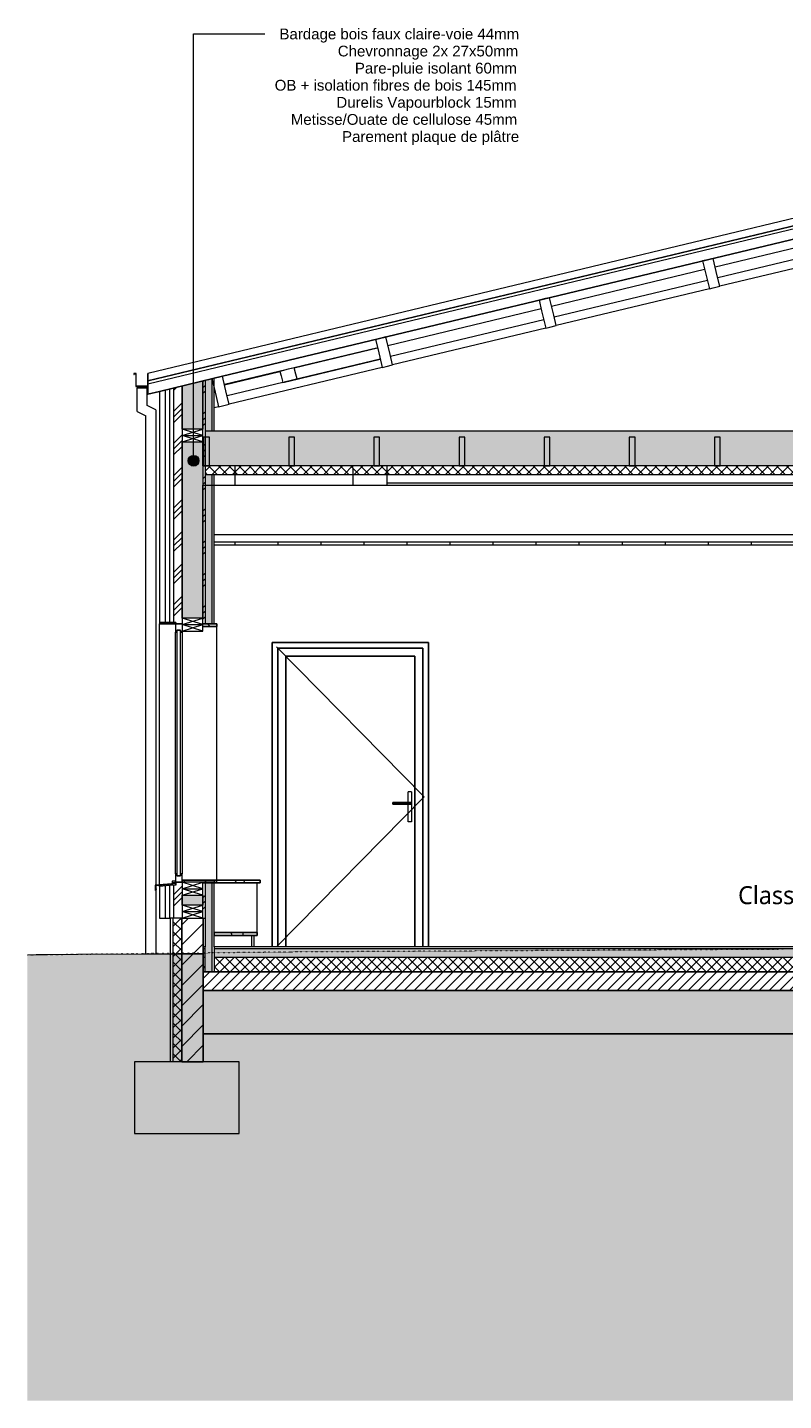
# Model space of a CAD drawing. Header units: millimetres. Extents: x -21851 to 219842, y -3161 to 6433.
# Tile 65 of 81: x 171458 to 176728, y -3161 to 6405. Entities that reach past the tile are written whole.
import ezdxf

# ---------------------------------------------------------------- set-up
doc = ezdxf.new("R2010")
doc.units = ezdxf.units.MM
doc.linetypes.add('A-pointilles', pattern=[0.53, 0, -0.53])
for name, color, linetype, lineweight in [('A-AREA-IDEN', 2, 'Continuous', 9), ('A-CLNG', 13, 'Continuous', 13), ('A-CLNG-FNSH', 13, 'Continuous', 13), ('A-CLNG-PATT', 13, 'Continuous', 13), ('A-DETL-GENF', 92, 'Continuous', 13), ('A-DOOR', 31, 'Continuous', 25), ('A-DOOR-FRAM', 31, 'Continuous', 25), ('A-FLOR-FNSH', 192, 'Continuous', 13), ('A-FLOR-MCUT', 51, 'Continuous', 13), ('A-FLOR-PATT', 8, 'Continuous', 13), ('A-GENM', 13, 'Continuous', 13), ('A-GLAZ', 151, 'Continuous', 13), ('A-ROOF', 132, 'Continuous', 13), ('A-ROOF-FNSH', 132, 'Continuous', 13), ('A-ROOF-MCUT', 132, 'Continuous', 13), ('A-WALL', 113, 'Continuous', 13), ('A-WALL-FNSH', 113, 'Continuous', 13), ('A-WALL-PATT', 111, 'Continuous', 13), ('C-TOPO-FNSH', 192, 'A-pointilles', 13), ('C-TOPO-MCUT', 51, 'Continuous', 25), ('C-TOPO-PATT', 8, 'Continuous', 100), ('G-ANNO-TEXT', 231, 'Continuous', 9), ('I-WALL', 2, 'Continuous', 13), ('S-BEAM', 12, 'Continuous', 13), ('S-FNDN', 32, 'Continuous', 13)]:
    doc.layers.add(name, color=color, linetype=linetype, lineweight=lineweight)
doc.styles.add('Arial', font='arial.ttf', dxfattribs={"height": 75})
doc.styles.add('Trebuchet MS_1', font='trebuc.ttf', dxfattribs={"height": 125})
pattern_1 = [(45, (189704.48, 3183.11), (-112.2532, 112.2532), []), (45, (189744.16, 3183.11), (0, 224.5064), []), (45, (189664.79, 3183.11), (0, 224.5064), [])]
pattern_2 = [(315, (172377.95, 2034.6), (177.7999, -88.8996), [15.715, -110.008]), (315, (172455.74, 2001.266), (177.7999, -88.8996), [15.715, -110.008]), (315, (172377.95, 1990.15), (177.7999, -88.8996), [15.715, -110.008]), (315, (172455.74, 1956.815), (177.7999, -88.8996), [15.715, -110.008]), (341.565, (172389.064, 2023.49), (355.59962, -88.89985), [35.141, -245.986]), (341.565, (172422.402, 2012.379), (355.59962, -88.89985), [35.141, -245.986]), (341.565, (172389.064, 1979.04), (355.59962, -88.89985), [35.141, -245.986]), (341.565, (172422.402, 1967.928), (355.59962, -88.89985), [35.141, -245.986]), (45, (172455.74, 2023.49), (-177.7999, -88.8996), [15.715, -110.008]), (45, (172377.95, 1990.15), (-177.7999, -88.8996), [15.715, -110.008]), (45, (172455.74, 1979.04), (-177.7999, -88.8996), [15.715, -110.008]), (45, (172377.95, 1945.7), (-177.7999, -88.8996), [15.715, -110.008]), (18.435, (172422.402, 2012.379), (-355.59962, -88.89985), [35.141, -245.986]), (18.435, (172389.065, 2001.266), (-355.59962, -88.89985), [35.141, -245.986]), (18.435, (172422.402, 1967.928), (-355.59962, -88.89985), [35.141, -245.986]), (18.435, (172389.065, 1956.815), (-355.59962, -88.89985), [35.141, -245.986])]
pattern_3 = [(108.435, (189758.62, 3183.11), (-208.24995, 416.49993), [79.025, -579.519]), (139.399, (189733.63, 3258.083), (-1249.504943, 1041.243068), [38.399, -1881.571]), (136.848, (189912.726, 3283.073), (-3123.769422, 2915.4788923), [91.346, -4475.934]), (109.983, (189846.086, 3345.548), (-624.746965, 1666.001328), [48.75, -2388.754]), (90, (189829.43, 3183.11), (-208.25, 208.25), [41.65, -166.6]), (118.443, (189829.426, 3224.763), (1457.75313, -2707.248388), [113.682, -5570.435]), (84.289, (189775.28, 3324.723), (-208.263648, -1874.248384), [41.858, -2051.029]), (129.806, (189779.446, 3366.373), (833.00754, -1041.24396), [32.53, -1593.955])]

# ---------------------------------------------------------------- blocks, each defined once
blk = doc.blocks.new('Family - IfcBeam - FP-251653-COUPE LL_50')
at = {"layer": 'S-BEAM', "color": 10, "lineweight": 18}
for p, q in [((-7950.5, 3551.5), (-7975.6, 3551.5)), ((-7975.6, 3551.5), (-7975.6, 3476.7)), ((-7935.6, 3551.5), (-7950.5, 3551.5)), ((-7935.6, 3426.2), (-7935.6, 3551.5)), ((-7975.6, 3476.7), (-7975.6, 3351.5)), ((-7975.6, 3351.5), (-7960.6, 3351.5)), ((-7960.6, 3351.5), (-7935.6, 3351.5)), ((-7935.6, 3351.5), (-7935.6, 3426.2))]:
    blk.add_line(p, q, dxfattribs=at)
blk = doc.blocks.new('Family - IfcBeam - PANNE-251724-COUPE LL_50')
at = {"layer": 'S-BEAM', "color": 10, "lineweight": 18}
for p, q in [((-9152.1, 4515.5), (-9197.7, 4504.5)), ((-9197.7, 4504.5), (-9180.2, 4431.6)), ((-9124.8, 4522), (-9152.1, 4515.5)), ((-9095.6, 4400.5), (-9124.8, 4522)), ((-9180.2, 4431.6), (-9151, 4310.1)), ((-9078.1, 4327.6), (-9095.6, 4400.5)), ((-9151, 4310.1), (-9123.7, 4316.6)), ((-9123.7, 4316.6), (-9078.1, 4327.6))]:
    blk.add_line(p, q, dxfattribs=at)
blk = doc.blocks.new('Family - IfcBeam - CVT-251880-COUPE LL_50')
at = {"layer": 'S-BEAM', "color": 10, "lineweight": 18}
for p, q in [((-10255.8, 3231.5), (-6890.8, 3231.5)), ((-6755.8, 3231.5), (-2206.5, 3231.5))]:
    blk.add_line(p, q, dxfattribs=at)
blk = doc.blocks.new('Family - IfcBeam - FP-251982-COUPE LL_50')
at = {"layer": 'S-BEAM', "color": 10, "lineweight": 18}
for p, q in [((-9730.7, 3551.5), (-9755.8, 3551.5)), ((-9755.8, 3551.5), (-9755.8, 3476.7)), ((-9715.8, 3551.5), (-9730.7, 3551.5)), ((-9715.8, 3426.2), (-9715.8, 3551.5)), ((-9755.8, 3476.7), (-9755.8, 3351.5)), ((-9755.8, 3351.5), (-9740.8, 3351.5)), ((-9740.8, 3351.5), (-9715.8, 3351.5)), ((-9715.8, 3351.5), (-9715.8, 3426.2))]:
    blk.add_line(p, q, dxfattribs=at)
blk = doc.blocks.new('Family - IfcBeam - ENTRETOISE-252012-COUPE LL_50')
at = {"layer": 'S-BEAM', "color": 10, "lineweight": 18}
for p, q in [((-10905.6, 4033.7), (-11391.6, 3917)), ((-10946.6, 4023.1), (-11003.8, 4008.3)), ((-10905.6, 4033.7), (-10946.6, 4023.1)), ((-10893.8, 3989.8), (-10905.6, 4033.7)), ((-11391.2, 3915.3), (-11003.8, 4008.3)), ((-10983.1, 3931.1), (-11372.5, 3837.6)), ((-11003.8, 4008.3), (-10995.5, 3977.5)), ((-10995.5, 3977.5), (-10983.1, 3931.1)), ((-10983.1, 3931.1), (-10942.5, 3941.5)), ((-10942.5, 3941.5), (-10884.8, 3956.4)), ((-10884.8, 3956.4), (-10893.8, 3989.8))]:
    blk.add_line(p, q, dxfattribs=at)
blk = doc.blocks.new('Family - IfcBeam - FP-252018-COUPE LL_50')
at = {"layer": 'S-BEAM', "color": 10, "lineweight": 18}
for p, q in [((-8543.9, 3551.5), (-8569, 3551.5)), ((-8569, 3551.5), (-8569, 3476.7)), ((-8529, 3551.5), (-8543.9, 3551.5)), ((-8529, 3426.2), (-8529, 3551.5)), ((-8569, 3476.7), (-8569, 3351.5)), ((-8569, 3351.5), (-8554, 3351.5)), ((-8554, 3351.5), (-8529, 3351.5)), ((-8529, 3351.5), (-8529, 3426.2))]:
    blk.add_line(p, q, dxfattribs=at)
blk = doc.blocks.new('Family - IfcPlate - PLAT-252060-COUPE LL_50')
at = {"layer": 'S-BEAM', "color": 10, "lineweight": 18}
for p, q in [((-6834, 4866.3), (-7937.8, 4601.3)), ((-5694.1, 4592.6), (-6834, 4866.3)), ((-8010.8, 4583.8), (-9078.1, 4327.6)), ((-4517.7, 4310.2), (-5621.1, 4575.1)), ((-9151, 4310.1), (-10218.4, 4053.8)), ((-3341.3, 4027.8), (-4444.7, 4292.7)), ((-10291.3, 4036.3), (-11358.7, 3780.1)), ((-2164.8, 3745.4), (-3268.3, 4010.3)), ((-11431.6, 3762.5), (-11463, 3755)), ((-1996, 3704.8), (-2091.9, 3727.9))]:
    blk.add_line(p, q, dxfattribs=at)
blk = doc.blocks.new('Family - IfcBeam - FP-252082-COUPE LL_50')
at = {"layer": 'S-BEAM', "color": 10, "lineweight": 18}
for p, q in [((-11510.9, 3551.5), (-11536, 3551.5)), ((-11536, 3551.5), (-11536, 3476.7)), ((-11496, 3551.5), (-11510.9, 3551.5)), ((-11496, 3426.2), (-11496, 3551.5)), ((-11536, 3476.7), (-11536, 3351.5)), ((-11536, 3351.5), (-11521.1, 3351.5)), ((-11521.1, 3351.5), (-11496, 3351.5)), ((-11496, 3351.5), (-11496, 3426.2))]:
    blk.add_line(p, q, dxfattribs=at)
blk = doc.blocks.new('Family - IfcBeam - CVT-252086-COUPE LL_50')
at = {"layer": 'S-BEAM', "color": 10, "lineweight": 18}
for p, q in [((-11541, 3351.5), (-11541, 3301)), ((-11400.1, 3351.5), (-11541, 3351.5)), ((-11316, 3351.5), (-11400.1, 3351.5)), ((-11316, 3266.9), (-11316, 3351.5)), ((-11541, 3301), (-11541, 3216.5)), ((-11316, 3216.5), (-11316, 3266.9)), ((-11541, 3216.5), (-11456.9, 3216.5)), ((-11456.9, 3216.5), (-11316, 3216.5))]:
    blk.add_line(p, q, dxfattribs=at)
blk = doc.blocks.new('Family - IfcBeam - CVT-252102-COUPE LL_50')
at = {"layer": 'S-BEAM', "color": 10, "lineweight": 18}
for p, q in [((-10315.1, 3351.6), (-10497.2, 3351.2)), ((-10497.2, 3351.2), (-10497, 3322)), ((-10256.6, 3351.7), (-10315.1, 3351.6)), ((-10255.9, 3250.7), (-10256.6, 3351.7)), ((-10497, 3322), (-10496.3, 3216.2)), ((-11463, 3216.2), (-10496.3, 3216.2)), ((-10496.3, 3216.2), (-10442.3, 3216.3)), ((-10442.3, 3216.3), (-10255.7, 3216.7)), ((-10255.7, 3216.7), (-10255.9, 3250.7))]:
    blk.add_line(p, q, dxfattribs=at)
blk = doc.blocks.new('Family - IfcBeam - ENTRETOISE-252190-COUPE LL_50')
at = {"layer": 'S-BEAM', "color": 10, "lineweight": 18}
for p, q in [((-10905.5, 4033.6), (-10324.2, 4173.1)), ((-10305.2, 4093.9), (-10975.2, 3933.1))]:
    blk.add_line(p, q, dxfattribs=at)
blk = doc.blocks.new('Family - IfcBeam - ENTRETOISE-252230-COUPE LL_50')
at = {"layer": 'S-BEAM', "color": 10, "lineweight": 18}
for p, q in [((-10331.1, 4171.4), (-10905.5, 4033.5)), ((-10972, 3933.9), (-10305.2, 4094))]:
    blk.add_line(p, q, dxfattribs=at)
blk = doc.blocks.new('Family - IfcBeam - ENTRETOISE-252252-COUPE LL_50')
at = {"layer": 'S-BEAM', "color": 10, "lineweight": 18}
blk.add_line((-10305.3, 4094.5), (-10309.2, 4093.5), dxfattribs=at)
blk = doc.blocks.new('Family - IfcBeam - PANNE-252336-COUPE LL_50')
at = {"layer": 'S-BEAM', "color": 10, "lineweight": 18}
for p, q in [((-8011.9, 4789.2), (-8057.4, 4778.3)), ((-7984.5, 4795.8), (-8011.9, 4789.2)), ((-7955.3, 4674.2), (-7984.5, 4795.8)), ((-8057.4, 4778.3), (-8039.9, 4705.3)), ((-8039.9, 4705.3), (-8010.8, 4583.8)), ((-7983.4, 4590.4), (-7937.8, 4601.3)), ((-7937.8, 4601.3), (-7955.3, 4674.2)), ((-8010.8, 4583.8), (-7983.4, 4590.4))]:
    blk.add_line(p, q, dxfattribs=at)
blk = doc.blocks.new('Family - IfcBeam - CVT-252344-COUPE LL_50')
at = {"layer": 'S-BEAM', "color": 10, "lineweight": 18}
for p, q in [((-10496.2, 3216.3), (-6776, 3216.3)), ((-10255.7, 3216.7), (-6890.8, 3216.7)), ((-6822.3, 3216.5), (-6776, 3216.3))]:
    blk.add_line(p, q, dxfattribs=at)
blk = doc.blocks.new('Family - IfcBeam - FP-252416-COUPE LL_50')
at = {"layer": 'S-BEAM', "color": 10, "lineweight": 18}
for p, q in [((-10917.5, 3551.5), (-10942.6, 3551.5)), ((-10942.6, 3551.5), (-10942.6, 3476.7)), ((-10902.6, 3551.5), (-10917.5, 3551.5)), ((-10902.6, 3426.2), (-10902.6, 3551.5)), ((-10942.6, 3476.7), (-10942.6, 3351.5)), ((-10942.6, 3351.5), (-10927.6, 3351.5)), ((-10927.6, 3351.5), (-10902.6, 3351.5)), ((-10902.6, 3351.5), (-10902.6, 3426.2))]:
    blk.add_line(p, q, dxfattribs=at)
blk = doc.blocks.new('Family - IfcBeam - PANNE-252510-COUPE LL_50')
at = {"layer": 'S-BEAM', "color": 10, "lineweight": 18}
for p, q in [((-10292.4, 4241.7), (-10338, 4230.8)), ((-10338, 4230.8), (-10320.5, 4157.8)), ((-10265.1, 4248.3), (-10292.4, 4241.7)), ((-10235.9, 4126.7), (-10265.1, 4248.3)), ((-10320.5, 4157.8), (-10291.3, 4036.3)), ((-10218.4, 4053.8), (-10235.9, 4126.7)), ((-10291.3, 4036.3), (-10264, 4042.9)), ((-10264, 4042.9), (-10218.4, 4053.8))]:
    blk.add_line(p, q, dxfattribs=at)
blk = doc.blocks.new('Family - IfcBeam - ENTRETOISE-252550-COUPE LL_50')
at = {"layer": 'S-BEAM', "color": 10, "lineweight": 18}
for p, q in [((-7970.5, 4737.4), (-6871.5, 5001.3)), ((-6871.5, 4919), (-7951.8, 4659.7)), ((-9110.8, 4463.7), (-8043.4, 4719.9)), ((-8024.8, 4642.2), (-9092.1, 4385.9)), ((-10251.1, 4189.9), (-9183.7, 4446.2)), ((-9165, 4368.4), (-10232.4, 4112.1))]:
    blk.add_line(p, q, dxfattribs=at)
blk = doc.blocks.new('Family - IfcBeam - FP-252566-COUPE LL_50')
at = {"layer": 'S-BEAM', "color": 10, "lineweight": 18}
for p, q in [((-9137.3, 3551.5), (-9162.4, 3551.5)), ((-9162.4, 3551.5), (-9162.4, 3476.7)), ((-9122.4, 3551.5), (-9137.3, 3551.5)), ((-9122.4, 3426.2), (-9122.4, 3551.5)), ((-9162.4, 3476.7), (-9162.4, 3351.5)), ((-9162.4, 3351.5), (-9147.4, 3351.5)), ((-9147.4, 3351.5), (-9122.4, 3351.5)), ((-9122.4, 3351.5), (-9122.4, 3426.2))]:
    blk.add_line(p, q, dxfattribs=at)
blk = doc.blocks.new('Family - IfcBeam - PANNE-252568-COUPE LL_50')
at = {"layer": 'S-BEAM', "color": 10, "lineweight": 18}
for p, q in [((-11432.7, 3968), (-11478.3, 3957)), ((-11478.3, 3957), (-11460.8, 3884.1)), ((-11405.4, 3974.5), (-11432.7, 3968)), ((-11376.2, 3853), (-11405.4, 3974.5)), ((-11460.8, 3884.1), (-11431.6, 3762.5)), ((-11358.7, 3780.1), (-11376.2, 3853)), ((-11431.6, 3762.5), (-11404.3, 3769.1)), ((-11404.3, 3769.1), (-11358.7, 3780.1))]:
    blk.add_line(p, q, dxfattribs=at)
blk = doc.blocks.new('Family - IfcBeam - FP-252604-COUPE LL_50')
at = {"layer": 'S-BEAM', "color": 10, "lineweight": 18}
for p, q in [((-10324.1, 3551.5), (-10349.2, 3551.5)), ((-10349.2, 3551.5), (-10349.2, 3476.7)), ((-10309.2, 3551.5), (-10324.1, 3551.5)), ((-10309.2, 3426.2), (-10309.2, 3551.5)), ((-10349.2, 3476.7), (-10349.2, 3351.5)), ((-10349.2, 3351.5), (-10334.2, 3351.5)), ((-10334.2, 3351.5), (-10309.2, 3351.5)), ((-10309.2, 3351.5), (-10309.2, 3426.2))]:
    blk.add_line(p, q, dxfattribs=at)
blk = doc.blocks.new('Family - IfcBeam - ENTRETOISE-252646-COUPE LL_50')
at = {"layer": 'S-BEAM', "color": 10, "lineweight": 18}
for p, q in [((-10905.4, 4033), (-10324.1, 4172.6)), ((-10942.5, 3941.5), (-10312.7, 4092.7)), ((-10923.4, 3946.5), (-10305.4, 4094.8))]:
    blk.add_line(p, q, dxfattribs=at)
blk = doc.blocks.new('GROUPE SCOLAIRE ST JULIEN - PRO - Ind A_importrevit_ifc-4-COUPE LL_50')
at = {"layer": 'S-BEAM', "color": 10, "lineweight": 18}
for name in ['Family - IfcBeam - ENTRETOISE-252550-COUPE LL_50', 'Family - IfcPlate - PLAT-252060-COUPE LL_50', 'Family - IfcBeam - PANNE-252336-COUPE LL_50', 'Family - IfcBeam - PANNE-251724-COUPE LL_50', 'Family - IfcBeam - PANNE-252510-COUPE LL_50', 'Family - IfcBeam - ENTRETOISE-252190-COUPE LL_50', 'Family - IfcBeam - ENTRETOISE-252230-COUPE LL_50', 'Family - IfcBeam - ENTRETOISE-252646-COUPE LL_50', 'Family - IfcBeam - ENTRETOISE-252012-COUPE LL_50', 'Family - IfcBeam - ENTRETOISE-252252-COUPE LL_50', 'Family - IfcBeam - PANNE-252568-COUPE LL_50', 'Family - IfcBeam - FP-252082-COUPE LL_50', 'Family - IfcBeam - FP-252416-COUPE LL_50', 'Family - IfcBeam - FP-252604-COUPE LL_50', 'Family - IfcBeam - FP-251982-COUPE LL_50', 'Family - IfcBeam - FP-252566-COUPE LL_50', 'Family - IfcBeam - FP-252018-COUPE LL_50', 'Family - IfcBeam - FP-251653-COUPE LL_50', 'Family - IfcBeam - CVT-252086-COUPE LL_50', 'Family - IfcBeam - CVT-252102-COUPE LL_50', 'Family - IfcBeam - CVT-252344-COUPE LL_50', 'Family - IfcBeam - CVT-251880-COUPE LL_50']:
    blk.add_blockref(name, (0, 0), dxfattribs=at)
blk = doc.blocks.new('PINT_ plein-vitré - P90 plein-7515870-COUPE LL_50')
at = {"layer": 'A-DOOR', "color": 20}
for p, q in [((-11058, 2120), (-11058, 0)), ((-9968, 2120), (-11058, 2120)), ((-9968, 0), (-9968, 2120)), ((-11018, 0), (-11018, 2080)), ((-11018, 2080), (-10008, 2080)), ((-10008, 0), (-10008, 2080)), ((-10094.8, 1006), (-10217.8, 1006)), ((-10217.8, 1003), (-10217.8, 997)), ((-10217.8, 994), (-10094.8, 994)), ((-10100.8, 1006), (-10100.9, 1006)), ((-10100.9, 994), (-10100.8, 994)), ((-10091.8, 1003), (-10091.8, 997))]:
    blk.add_line(p, q, dxfattribs=at)
at = {"layer": 'A-DOOR', "color": 30, "lineweight": 13}
for p, q in [((-9998, 1045), (-11028, 2090)), ((-10109.9, 1080), (-10109.9, 1080)), ((-10085.9, 1080), (-10109.9, 1080)), ((-10109.9, 1005.9), (-10109.9, 1080)), ((-10085.9, 1080), (-10085.9, 870)), ((-9998, 1045), (-11028, 0)), ((-10109.9, 870), (-10109.9, 994.1)), ((-10109.9, 870), (-10109.9, 870)), ((-10085.9, 870), (-10109.9, 870))]:
    blk.add_line(p, q, dxfattribs=at)
at = {"layer": 'A-DOOR', "color": 20}
for centre, start_param, end_param in [((-10217.8, 1003), 4.712389, 6.283185), ((-10217.8, 997), 3.141593, 4.712389)]:
    blk.add_ellipse(centre, major_axis=(0, 3), ratio=0.00192, start_param=start_param, end_param=end_param, dxfattribs=at)
for points, knots in [([(-10094.8, 1006), (-10094.6, 1006), (-10094.2, 1005.9), (-10093.7, 1005.8), (-10093.4, 1005.6), (-10093.2, 1005.5), (-10092.9, 1005.3), (-10092.7, 1005.2), (-10092.6, 1005), (-10092.4, 1004.8), (-10092.2, 1004.5), (-10092, 1004.2), (-10091.9, 1003.7), (-10091.8, 1003.3), (-10091.8, 1003)], [0, 0, 0, 0, 0.166667, 0.25, 0.333333, 0.375, 0.416667, 0.5, 0.541667, 0.583333, 0.666667, 0.75, 0.833333, 1, 1, 1, 1]), ([(-10091.8, 997), (-10091.8, 996.7), (-10091.9, 996.3), (-10092, 995.8), (-10092.2, 995.5), (-10092.4, 995.2), (-10092.6, 995), (-10092.7, 994.8), (-10093, 994.6), (-10093.3, 994.4), (-10093.5, 994.3), (-10093.7, 994.2), (-10094.2, 994.1), (-10094.6, 994), (-10094.8, 994)], [0, 0, 0, 0, 0.166667, 0.25, 0.333333, 0.416667, 0.458333, 0.5, 0.583333, 0.666667, 0.708333, 0.75, 0.833333, 1, 1, 1, 1])]:
    blk.add_open_spline(points, degree=3, knots=knots, dxfattribs=at)
at = {"layer": 'A-DOOR-FRAM', "color": 20}
for p, q in [((-10963, 2025), (-10963, 0)), ((-10963, 2025), (-10063, 2025)), ((-10063, 2025), (-10063, 0))]:
    blk.add_line(p, q, dxfattribs=at)
blk = doc.blocks.new('Menuiserie Alu - 1V _ 1fixe - 300x180cm - Bavettes Alu-8180667-COUPE LL_50')
at = {"layer": 'A-GLAZ', "color": 30}
for p, q in [((-11730, 2260), (-11844, 2260)), ((-11844, 2260), (-11844, 2250)), ((-11844, 2250), (-11730, 2250)), ((-11686, 2250), (-11731, 2250)), ((-11731, 2250), (-11731, 2191)), ((-11730, 2250), (-11730, 2260)), ((-11698, 2205), (-11722, 2205)), ((-11722, 2205), (-11722, 495)), ((-11722, 2191), (-11722, 2205)), ((-11722, 2205), (-11698, 2205)), ((-11698, 495), (-11698, 2205)), ((-11698, 2205), (-11698, 2191)), ((-11686, 2191), (-11686, 2200)), ((-11731, 2191), (-11722, 2191)), ((-11731, 509), (-11731, 2191)), ((-11698, 2191), (-11686, 2191)), ((-11686, 2191), (-11686, 509)), ((-11722, 509), (-11731, 509)), ((-11731, 509), (-11731, 450)), ((-11722, 495), (-11722, 509)), ((-11722, 495), (-11698, 495)), ((-11698, 495), (-11722, 495)), ((-11686, 509), (-11698, 509)), ((-11698, 509), (-11698, 495)), ((-11686, 450), (-11686, 509)), ((-11755.4, 456), (-11755.4, 439.9)), ((-11755.4, 439.9), (-11750.4, 439.9)), ((-11731, 459.5), (-11753.1, 458.4)), ((-11752.9, 442.4), (-11752.9, 450)), ((-11752.9, 450), (-11731, 450)), ((-11750.4, 442.4), (-11752.9, 442.4)), ((-11750.4, 439.9), (-11750.4, 442.4)), ((-11731, 450), (-11731, 459.5)), ((-11731, 450), (-11686, 450)), ((-11443, 465), (-11686, 465)), ((-11686, 465), (-11686, 450)), ((-11541, 450), (-11443, 450)), ((-11443, 450), (-11443, 465))]:
    blk.add_line(p, q, dxfattribs=at)
blk.add_arc((-11753, 456), 2.4, 93, 180, dxfattribs=at)
blk = doc.blocks.new('Descente EP avec décalage haut _hôte mur_ - Descente Rectangle 70x110mm-8024657-COUPE LL_50')
at = {"layer": 'A-GENM', "color": 30}
for p, q in [((-12000, 3895), (-11930, 3895)), ((-12000, 3729.1), (-12000, 3895)), ((-11930, 3772), (-11930, 3895)), ((-11870, 3741.4), (-11930, 3772)), ((-11870, 3741.4), (-11870, 430)), ((-12000, 3729.1), (-11940, 3698.5)), ((-11940, -47.9), (-11940, 3698.5)), ((-11870, 428), (-11870, 398.2)), ((-11870, 395.3), (-11870, -47.1))]:
    blk.add_line(p, q, dxfattribs=at)
blk = doc.blocks.new('Bavette Aluminium - Bavelle Aluminium-7958654-COUPE LL_50')
at = {"layer": 'A-GLAZ', "color": 30}
for p, q in [((-11733, 441.9), (-11873, 429.7)), ((-11873, 429.7), (-11873, 392.3)), ((-11873, 392.3), (-11863.8, 401.5)), ((-11871, 427.9), (-11731, 440.1)), ((-11871, 397.2), (-11871, 427.9)), ((-11865.3, 402.9), (-11871, 397.2)), ((-11863.8, 401.5), (-11865.3, 402.9)), ((-11731, 450), (-11733, 450)), ((-11733, 450), (-11733, 441.9)), ((-11731, 440.1), (-11731, 450))]:
    blk.add_line(p, q, dxfattribs=at)
blk = doc.blocks.new('STR_RECTANGLE - Croix 45x145-8086014-COUPE LL_50')
at = {"layer": 'A-DETL-GENF'}
for p, q in [((-11686, 245), (-11686, 200)), ((-11686, 245), (-11686, 200)), ((-11541, 200), (-11686, 245)), ((-11686, 200), (-11541, 245)), ((-11686, 200), (-11541, 200)), ((-11686, 200), (-11541, 200)), ((-11541, 200), (-11541, 245)), ((-11541, 200), (-11541, 245))]:
    blk.add_line(p, q, dxfattribs=at)
blk = doc.blocks.new('STR_RECTANGLE - Croix 45x145-V50-COUPE LL_50')
at = {"layer": 'A-DETL-GENF'}
for p, q in [((-11541, 290), (-11686, 290)), ((-11686, 290), (-11686, 245)), ((-11686, 290), (-11686, 245)), ((-11541, 290), (-11686, 290)), ((-11541, 245), (-11686, 290)), ((-11686, 245), (-11541, 290)), ((-11541, 245), (-11541, 290)), ((-11541, 245), (-11541, 290)), ((-11686, 245), (-11541, 245)), ((-11686, 245), (-11541, 245))]:
    blk.add_line(p, q, dxfattribs=at)

msp = doc.modelspace()

# ---------------------------------------------------------------- hatches: boundary and pattern name
at = {"layer": 'A-CLNG-PATT'}
h = msp.add_hatch(dxfattribs=at)
h.set_pattern_fill('FP_120', color=30, angle=-135, style=0, pattern_type=2)
h.set_pattern_definition([(225, (194894.75, 3591.475), (-88.89959, -177.79988), [15.715, -110.008]), (225, (194861.414, 3513.69), (-88.89959, -177.79988), [15.715, -110.008]), (225, (194850.3, 3591.475), (-88.89959, -177.79988), [15.715, -110.008]), (225, (194816.965, 3513.69), (-88.89959, -177.79988), [15.715, -110.008]), (251.565, (194883.64, 3580.362), (-88.89985, -355.599625), [35.141, -245.986]), (251.565, (194872.527, 3547.024), (-88.89985, -355.599625), [35.141, -245.986]), (251.565, (194839.19, 3580.362), (-88.89985, -355.599625), [35.141, -245.986]), (251.565, (194828.077, 3547.024), (-88.89985, -355.599625), [35.141, -245.986]), (315, (194883.64, 3513.69), (-88.89959, 177.79988), [15.715, -110.008]), (315, (194850.3, 3591.475), (-88.89959, 177.79988), [15.715, -110.008]), (315, (194839.19, 3513.69), (-88.89959, 177.79988), [15.715, -110.008]), (315, (194805.85, 3591.475), (-88.89959, 177.79988), [15.715, -110.008]), (288.435, (194872.527, 3547.024), (-88.89985, 355.599625), [35.141, -245.986]), (288.435, (194861.415, 3580.362), (-88.89985, 355.599625), [35.141, -245.986]), (288.435, (194828.077, 3547.024), (-88.89985, 355.599625), [35.141, -245.986]), (288.435, (194816.965, 3580.362), (-88.89985, 355.599625), [35.141, -245.986])])
h.paths.add_polyline_path([(182224.4, 3351.5), (182224.4, 3591.5), (172696, 3591.5), (172696, 3351.5), (182179.4, 3351.5)])
h.paths.add_polyline_path([(217093.6, 3351.5), (217093.6, 3591.5), (209068.6, 3591.5), (209068.6, 3351.5), (216818.4, 3351.5)])
h = msp.add_hatch(dxfattribs=at)
h.set_pattern_fill('FP_72', color=30, angle=-135, style=0, pattern_type=2)
h.set_pattern_definition([(225, (194894.75, 3591.475), (35.35534, -35.35534), []), (315, (194894.75, 3591.475), (35.35534, 35.35534), [])])
h.paths.add_polyline_path([(217045.6, 3291.5), (217093.6, 3291.5), (217093.6, 3351.5), (212896.7, 3351.5), (212896.7, 3291.5), (217030.6, 3291.5)])
h.paths.add_polyline_path([(172696, 3291.5), (182179.4, 3291.5), (182179.4, 3351.5), (172696, 3351.5)])
h.paths.add_polyline_path([(212834.7, 3291.5), (212834.7, 3351.5), (209068.6, 3351.5), (209068.6, 3291.5), (212816.7, 3291.5)])
h = msp.add_hatch(dxfattribs=at)
h.set_pattern_fill('FP_116', color=30, style=0, pattern_type=2)
h.set_pattern_definition([(90, (189704.48, 3183.1), (-300, 2e-14), [])])
h.paths.add_polyline_path([(182041.8, 2800), (182161.4, 2800), (182161.4, 2820), (172759, 2820), (172759, 2800), (180529.8, 2800)])
at = {"layer": 'A-FLOR-PATT'}
h = msp.add_hatch(dxfattribs=at)
h.set_pattern_fill('FP_114', color=30, style=0, pattern_type=2)
h.set_pattern_definition(pattern_3)
h.paths.add_polyline_path([(172779, 2231), (172779, 2250), (172681, 2250), (172681, 2231)])
h = msp.add_hatch(dxfattribs=at)
h.set_pattern_fill('FP_114', color=30, style=0, pattern_type=2)
h.set_pattern_definition(pattern_3)
h.paths.add_polyline_path([(172969.7, 445), (173079, 445), (173079, 465), (172536, 465), (172536, 450), (172681, 450), (172681, 445), (172780.7, 445)])
h = msp.add_hatch(dxfattribs=at)
h.set_pattern_fill('FP_114', color=30, style=0, pattern_type=2)
h.set_pattern_definition(pattern_3)
h.paths.add_polyline_path([(173059, 80), (173059, 100), (172759, 100), (172759, 80), (172969.7, 80)])
h = msp.add_hatch(dxfattribs=at)
h.set_pattern_fill('FP_110', color=30, style=0, pattern_type=2)
h.set_pattern_definition([(0, (189704.476, 3183.113), (203.2, 50.8), [16.764, -135.636, 16.764, -135.636, -812.8]), (0, (189704.476, 3183.113), (203.2, 50.8), [-304.8, 16.764, -288.036, 16.764, -135.636, -355.6]), (0, (189704.476, 3183.113), (203.2, 50.8), [-762, 16.764, -84.836, 16.764, -237.236]), (120, (189780.676, 3208.513), (-145.59409, 150.57636), [16.764, -135.636, 16.764, -135.636, -812.8]), (120, (189780.676, 3208.513), (-145.59409, 150.57636), [-304.8, 16.764, -288.036, 16.764, -135.636, -355.6]), (120, (189780.676, 3208.513), (-145.59409, 150.57636), [-762, 16.764, -84.836, 16.764, -237.236]), (240, (189806.076, 3310.113), (-57.60591, -201.37636), [16.764, -135.636, 16.764, -135.636, -812.8]), (240, (189806.076, 3310.113), (-57.60591, -201.37636), [-304.8, 16.764, -288.036, 16.764, -135.636, -355.6]), (240, (189806.076, 3310.113), (-57.60591, -201.37636), [-762, 16.764, -84.836, 16.764, -237.236])])
h.paths.add_polyline_path([(187995.4, -75), (204729.5, -75), (204729.5, -15), (182259.4, -15), (182259.4, -75), (187900.9, -75)])
h.paths.add_polyline_path([(172683.5, -75), (172696, -75), (172696, -15), (172683.5, -15), (172683.5, -50)])
h.paths.add_polyline_path([(217030.6, -75), (217030.6, -15), (215091.1, -15), (215091.1, -75), (217007.4, -75)])
h.paths.add_polyline_path([(172759, -75), (182161.4, -75), (182161.4, -15), (172759, -15)])
h.paths.add_polyline_path([(214928.3, -75), (215020.1, -75), (215020.1, -15), (212914.7, -15), (212914.7, -75), (214550.3, -75)])
h = msp.add_hatch(dxfattribs=at)
h.set_pattern_fill('FP_52', color=30, angle=-135, style=0, pattern_type=2)
h.set_pattern_definition([(225, (194894.753, -6e-11), (35.35534, -35.35534), []), (315, (194894.753, -6e-11), (35.35534, 35.35534), [])])
h.paths.add_polyline_path([(204722.2, -175), (204729.5, -175), (204729.5, -75), (182259.4, -75), (182259.4, -175), (204344.2, -175)])
h.paths.add_polyline_path([(172683.5, -175), (172696, -175), (172696, -75), (172683.5, -75), (172683.5, -132.1)])
h.paths.add_polyline_path([(213038.3, -175), (215020.1, -175), (215020.1, -75), (212914.7, -75), (212914.7, -175)])
h.paths.add_polyline_path([(217093.6, -175), (217093.6, -75), (215091.1, -75), (215091.1, -175), (217007.4, -175)])
h.paths.add_polyline_path([(181474.8, -175), (182161.4, -175), (182161.4, -75), (172759, -75), (172759, -175), (181285.8, -175)])
h = msp.add_hatch(dxfattribs=at)
h.set_pattern_fill('FP_53', color=30, angle=-135, style=0, pattern_type=2)
h.set_pattern_definition([(225, (194894.753, -6e-11), (35.35534, -35.35534), [])])
h.paths.add_polyline_path([(190736, -305), (204802, -305), (204802, -175), (172683.5, -175), (172683.5, -305), (190358, -305)])
h.paths.add_polyline_path([(217106.1, -305), (217106.1, -175), (212816.7, -175), (212816.7, -305), (216818.4, -305)])
h = msp.add_hatch(dxfattribs=at)
h.set_pattern_fill('FP_109', color=30, angle=48.0128, style=0, pattern_type=2)
h.set_pattern_definition([(48.0128, (194804.7525, -125), (1000.0001228, 1125.000363), [16.817, -1664.886]), (4.9698, (194816.0025, -112.5), (-1500.0002544, -125.0019374), [28.858, -2856.991]), (312.5108, (194844.752, -110), (-1250.0084237, 1374.9927108), [20.348, -2014.504]), (87.2738, (194893.502, -78.7496), (-124.9955135, -2500.0002372), [26.28, -2601.695]), (112.8338, (194894.7517, -52.5), (625.0042988, -1499.9985455), [25.769, -2551.172]), (177.2738, (194884.752, -28.75), (2500.0002372, -124.9955135), [26.28, -2601.695]), (217.6938, (194858.5025, -27.5), (1625.0092492, 1249.98715025), [34.754, -3440.606]), (252.2558, (194831.002, -48.7506), (-874.977428, -2750.0070075), [32.811, -3248.29]), (301.4298, (194821.0025, -80), (1000.0070216, -1624.9956933), [26.369, -2610.509]), (355.2368, (194834.752, -102.5), (-1375.000835, 124.9897056), [30.104, -1475.095]), (42.3978, (194864.7524, -104.9997), (1499.99125934, 1375.0101043), [38.931, -3854.172]), (318.8138, (194769.752, -77.499), (874.996347, -750.0041633), [13.288, -1315.48]), (351.4688, (194779.752, -86.2504), (-1624.9983925, 250.0125126), [25.28, -2502.689]), (44.9998, (194804.75, -90), (0.00044, 124.9995), [17.678, -159.099]), (23.1988, (194813.502, -105), (-624.998536, -250.00238), [9.52, -942.452]), (111.8018, (194822.252, -101.25), (125.00263, -374.999556), [13.463, -659.683]), (210.9638, (194817.252, -88.75), (-375.00016, -250.000118), [21.866, -707.003]), (341.5648, (194798.502, -100), (-249.99932, 125.000556), [15.811, -379.473]), (196.3898, (194894.752, -101.25), (-1249.9981067, -375.0054432), [22.15, -2192.856]), (250.3458, (194873.502, -107.5), (500.008526, 1374.9965492), [18.583, -1839.676]), (113.1988, (194798.502, -125), (250.002774, -624.999455), [19.039, -932.932]), (163.6108, (194791.0016, -107.5), (1250.0020337, -374.9923533), [22.15, -2192.856]), (159.4438, (194894.752, -23.75), (624.999753, -250.001696), [21.36, -1046.64]), (114.7748, (194874.752, -16.2495), (624.991955, -1375.003089), [17.897, -1771.83]), (246.8018, (194797.252, -7e-05), (-249.996229, -625.002073), [19.039, -932.932]), (197.3538, (194789.753, -17.5), (1625.0015577, 499.993372), [20.954, -2074.428]), (249.4438, (194858.502, -0.0003), (250.001696, 624.999753), [10.68, -1057.32]), (281.3098, (194804.752, 0.0003), (124.999346, -500.000337), [6.374, -631.004]), (345.9638, (194806.002, -6.25), (-374.999704, 124.999666), [25.769, -489.619]), (6.0088, (194831.0026, -12.5), (-1250.0000584, -124.9952635), [23.881, -2364.24]), (123.6898, (194817.252, -77.5), (124.99858, -250.000634), [18.028, -432.666]), (173.1568, (194807.2523, -62.5004), (-2124.9985029, 250.016252), [31.474, -3115.945]), (240.9458, (194776.002, -58.75), (499.993725, 875.00349), [12.87, -1274.084]), (269.9998, (194769.75, -70), (124.99956, -125.00044), [7.5, -117.5]), (300.2568, (194833.502, -16.25), (-500.0052535, 874.9969423), [17.365, -1719.19]), (228.0128, (194842.252, -31.25), (-1000.0001228, -1125.000363), [33.634, -1648.069]), (179.9998, (194819.75, -56.25), (-125.00044, -124.99956), [32.5, -92.5]), (145.3048, (194787.252, -56.2506), (1249.99914, -875.0012817), [19.764, -1956.659]), (74.0548, (194771.002, -45), (124.998327, 500.000298), [18.2, -891.813]), (27.6458, (194776.002, -27.5003), (2375.0040554, 1249.9930693), [29.633, -2933.684]), (355.4258, (194802.252, -13.75), (1624.9994053, -125.0079832), [31.35, -3103.634])])
h.paths.add_polyline_path([(216818.4, -605), (217106.1, -605), (217106.1, -305), (212816.7, -305), (212816.7, -605), (216440.4, -605)])
h.paths.add_polyline_path([(172969.7, -605), (204802, -605), (204802, -305), (172683.5, -305), (172683.5, -605)])
at = {"layer": 'A-WALL-PATT'}
h = msp.add_hatch(dxfattribs=at)
h.set_pattern_fill('FP_57', color=30, angle=-135, style=0, pattern_type=2)
h.set_pattern_definition(pattern_2)
h.paths.add_polyline_path([(172536, 290), (172681, 290), (172681, 360), (172536, 360), (172536, 346.1)])
h.paths.add_polyline_path([(172591.7, 2290), (172681, 2290), (172681, 3517.1), (172536, 3517.1), (172536, 2290)])
h.paths.add_polyline_path([(172681, 3607.1), (172681, 3942), (172536, 3907.1), (172536, 3607.1), (172591.7, 3607.1)])
h = msp.add_hatch(dxfattribs=at)
h.set_pattern_fill('FP_102', color=30, style=0, pattern_type=2)
h.set_pattern_definition(pattern_1)
h.paths.add_polyline_path([(172681, 200), (172696, 200), (172696, 450), (172681, 450), (172681, 245)])
h.paths.add_polyline_path([(172696, 2250), (172696, 3945.6), (172681, 3942), (172681, 2250)])
h = msp.add_hatch(dxfattribs=at)
h.set_pattern_fill('FP_57', color=30, angle=-135, style=0, pattern_type=2)
h.set_pattern_definition(pattern_2)
h.paths.add_polyline_path([(172744, -175), (172744, 450), (172696, 450), (172696, -175)])
h.paths.add_polyline_path([(172696, 2250), (172744, 2250), (172744, 3291.5), (172696, 3291.5), (172696, 2258.9)])
h.paths.add_polyline_path([(172744, 3591.5), (172744, 3957.1), (172696, 3945.6), (172696, 3591.5)])
h = msp.add_hatch(dxfattribs=at)
h.set_pattern_fill('FP_102', color=30, style=0, pattern_type=2)
h.set_pattern_definition(pattern_1)
h.paths.add_polyline_path([(172476, 200), (172536, 200), (172536, 450), (172492, 450), (172492, 430.1), (172476, 428.7), (172476, 346.1)])
h.paths.add_polyline_path([(172536, 2250), (172536, 3907.1), (172476, 3892.7), (172476, 2260), (172491, 2260), (172491, 2251.5), (172492, 2251.5), (172492, 2250), (172497.2, 2250)])
h = msp.add_hatch(dxfattribs=at)
h.set_pattern_fill('FP_61', color=30, angle=-135, style=0, pattern_type=2)
h.set_pattern_definition([(315, (172453.45, -300), (35.3553, 35.3553), []), (45, (172453.45, -300), (-35.3553, 35.3553), [])])
h.paths.add_polyline_path([(172473.5, -800), (172533.5, -800), (172533.5, 200), (172473.5, 200), (172473.5, -610.3)])
h = msp.add_hatch(dxfattribs=at)
h.set_pattern_fill('FP_115', color=30, style=0, pattern_type=2)
h.set_pattern_definition([(45, (189704.48, 3183.11), (-70.7107, 70.7107), [])])
h.paths.add_polyline_path([(172533.5, -800), (172683.5, -800), (172683.5, 200), (172533.5, 200), (172533.5, -610.3)])
at = {"layer": 'C-TOPO-PATT', "lineweight": 13}
h = msp.add_hatch(dxfattribs=at)
h.set_pattern_fill('FP_119', color=256, style=0, pattern_type=2)
h.set_pattern_definition([(45, (192561.98, 6040.61), (213.84253, 356.40374), [1612.9, -806.45]), (135, (192561.98, 6040.61), (213.84253, -356.40374), [1612.9, -806.45])])
h.paths.add_polyline_path([(172106.6, -3160.6), (219842.4, -3160.6), (219842.4, -6.5), (217106.1, -17.6), (217106.1, -605), (212816.7, -605), (212816.7, -20), (204901.5, -20), (204901.5, -605), (172683.5, -605), (172683.5, -50), (172213.7, -50.3), (171595.9, -55), (171457.7, -58.1), (171457.7, -3160.6)])
at = {"layer": 'G-ANNO-TEXT'}
h = msp.add_hatch(color=7, dxfattribs=at)
edge = h.paths.add_edge_path()
edge.add_arc((172615.9, 3386.3), 37.5, 0, 360)

# ---------------------------------------------------------------- linework, layer by layer
at = {"layer": 'A-CLNG', "color": 30}
for p, q in [((182224.4, 3591.5), (172696, 3591.5)), ((182224.4, 3351.5), (172696, 3351.5)), ((172696, 3291.5), (182161.4, 3291.5)), ((182161.4, 2870), (172759, 2870)), ((182161.4, 2820), (172759, 2820))]:
    msp.add_line(p, q, dxfattribs=at)
at = {"layer": 'A-CLNG-FNSH', "color": 30}
msp.add_line((172759, 2800), (182161.4, 2800), dxfattribs=at)
at = {"layer": 'A-FLOR-FNSH', "color": 20, "lineweight": 25}
for p, q in [((172779, 2250), (172681, 2250)), ((172681, 2231), (172779, 2231)), ((172779, 2231), (172779, 2250)), ((173079, 465), (172536, 465)), ((172536, 465), (172536, 450)), ((172681, 445), (173079, 445)), ((173079, 445), (173079, 465)), ((173059, 100), (172759, 100)), ((172759, 100), (172759, 80)), ((173059, 80), (173059, 100)), ((172759, 80), (173059, 80)), ((204792.5, -175), (172683.5, -175)), ((204802, -305), (172683.5, -305))]:
    msp.add_line(p, q, dxfattribs=at)
at = {"layer": 'A-FLOR-FNSH', "color": 30}
for p, q in [((172696, 0), (172683.5, 0)), ((182161.4, 0), (172759, 0))]:
    msp.add_line(p, q, dxfattribs=at)
at = {"layer": 'A-FLOR-MCUT', "color": 30}
for p, q in [((172696, -43.2), (172696, 0)), ((172759, 0), (172759, -42.4)), ((172696, -15), (172683.5, -15)), ((172696, -75), (172683.5, -75)), ((172696, -175), (172696, -43.2)), ((182161.4, -15), (172759, -15)), ((172759, -42.4), (172759, -175)), ((182161.4, -75), (172759, -75))]:
    msp.add_line(p, q, dxfattribs=at)
at = {"layer": 'A-ROOF', "color": 20, "lineweight": 25}
for p, q in [((172298, 3942.6), (177386, 5164.1)), ((172759, 3960.7), (177386, 5071.5)), ((172298, 3942.6), (172298, 3850)), ((172298, 3850), (172378, 3869.2))]:
    msp.add_line(p, q, dxfattribs=at)
at = {"layer": 'A-ROOF', "color": 30}
msp.add_line((172298, 3922), (177386, 5143.5), dxfattribs=at)
at = {"layer": 'A-ROOF-FNSH', "color": 30}
msp.add_line((177386, 5215.5), (172298, 3994), dxfattribs=at)
at = {"layer": 'A-ROOF-MCUT', "color": 30}
for p, q in [((172215, 3994), (172199.5, 3994)), ((172199.5, 3994), (172199.5, 3986.8)), ((172199.5, 3986.8), (172201.5, 3986.8)), ((172201.5, 3986.8), (172201.5, 3992)), ((172201.5, 3992), (172213, 3992)), ((172213, 3992), (172213, 3904)), ((172215, 3906), (172215, 3994)), ((172298, 3994), (172296, 3994)), ((172296, 3994), (172296, 3906)), ((172298, 3942.6), (172298, 3994)), ((172213, 3904), (172298, 3904)), ((172296, 3906), (172215, 3906))]:
    msp.add_line(p, q, dxfattribs=at)
at = {"layer": 'A-WALL', "color": 20, "lineweight": 25}
for p, q in [((172759, 3960.7), (172378, 3869.2)), ((172681, 3942), (172681, 3607.1)), ((172536, 3907.1), (172536, 3607.1)), ((172536, 3517.1), (172536, 2290)), ((172681, 3517.1), (172681, 3351.5)), ((172681, 3216.5), (172681, 2290)), ((172536, 360), (172536, 290)), ((172681, 360), (172681, 290)), ((172536, 200), (172533.5, 200)), ((172533.5, -800), (172533.5, 200)), ((172683.5, 200), (172681, 200)), ((172683.5, -43.3), (172683.5, 200)), ((172683.5, -800), (172683.5, -43.3)), ((172696, -175), (172759, -175)), ((172533.5, -800), (172683.5, -800))]:
    msp.add_line(p, q, dxfattribs=at)
at = {"layer": 'A-WALL', "color": 30}
for p, q in [((172696, 3945.6), (172696, 2250)), ((172744, 3957.1), (172744, 3591.5)), ((172418, 3878.8), (172418, 2260)), ((172447, 3885.8), (172447, 2260)), ((172476, 3892.7), (172476, 2260)), ((172744, 3291.5), (172744, 2250)), ((172378, 432.2), (172378, 2250)), ((172447, 2260), (172491, 2260)), ((172491, 2260), (172491, 2251.5)), ((172491, 2251.5), (172492, 2251.5)), ((172492, 2251.5), (172492, 2250)), ((172492, 2250), (172536, 2250)), ((172378, 420.1), (172378, 430.2)), ((172418, 423.6), (172418, 200)), ((172492, 430.1), (172447, 426.2)), ((172447, 426.2), (172447, 200)), ((172476, 428.7), (172476, 200)), ((172491, 430), (172491, 440.1)), ((172536, 450), (172492, 450)), ((172492, 450), (172492, 430.1)), ((172696, 450), (172696, 200)), ((172744, 450), (172744, -175)), ((172533.5, 200), (172447, 200)), ((172473.5, -800), (172473.5, 200))]:
    msp.add_line(p, q, dxfattribs=at)
at = {"layer": 'A-WALL-FNSH', "color": 30}
for p, q in [((172759, 3591.5), (172759, 3960.7)), ((172378, 3869.2), (172378, 2260)), ((172759, 2250), (172759, 3291.5)), ((172378, 2260), (172447, 2260)), ((172447, 426.2), (172378, 420.1)), ((172378, 420.1), (172378, 200)), ((172759, 450), (172681, 450)), ((172759, 0), (172759, 450)), ((172378, 200), (172447, 200)), ((172453.5, 200), (172453.5, -800)), ((172683.5, 200), (172696, 200)), ((172696, 200), (172696, 0)), ((173019, 80), (173019, 0)), ((173039, 0), (173039, 80))]:
    msp.add_line(p, q, dxfattribs=at)
at = {"layer": 'C-TOPO-FNSH', "color": 40}
for p, q in [((171519.1, -56.7), (171457.7, -57.4)), ((171811.8, -53.3), (171519.1, -56.7)), ((172868, -41.2), (171811.8, -53.3)), ((173286.7, -36.1), (172868, -41.2)), ((176728.4, -17.2), (173286.7, -36.1))]:
    msp.add_line(p, q, dxfattribs=at)
at = {"layer": 'C-TOPO-FNSH', "color": 7, "linetype": 'Continuous'}
for p, q in [((171519.1, -56.7), (171457.7, -58.1)), ((171595.9, -55), (171519.1, -56.7)), ((171811.8, -53.3), (171595.9, -55)), ((172252.8, -50), (171811.8, -53.3)), ((172683.5, -50), (172252.8, -50))]:
    msp.add_line(p, q, dxfattribs=at)
at = {"layer": 'C-TOPO-MCUT'}
msp.add_line((204802, -605), (172683.5, -605), dxfattribs=at)
at = {"layer": 'G-ANNO-TEXT', "color": 50}
for p, q in [((172615.9, 6359.2), (173079.6, 6359.2)), ((172615.9, 3386.3), (172615.9, 6359.2)), ((173079.6, 6359.2), (173112.6, 6359.2))]:
    msp.add_line(p, q, dxfattribs=at)
msp.add_circle((172615.9, 3386.3), 37.5, dxfattribs=at)
at = {"layer": 'I-WALL', "color": 30}
for p, q in [((172779, 465), (172779, 2231)), ((173059, 100), (173059, 445))]:
    msp.add_line(p, q, dxfattribs=at)
at = {"layer": 'S-FNDN', "color": 30}
for p, q in [((172933.5, -800), (172203.5, -800)), ((172203.5, -800), (172203.5, -1300)), ((172933.5, -1300), (172933.5, -800)), ((172203.5, -1300), (172933.5, -1300))]:
    msp.add_line(p, q, dxfattribs=at)

# ---------------------------------------------------------------- block references
at = {"color": 50, "lineweight": 5}
msp.add_blockref('GROUPE SCOLAIRE ST JULIEN - PRO - Ind A_importrevit_ifc-4-COUPE LL_50', (184221.9, 0), dxfattribs=at)
at = {"layer": 'A-DETL-GENF'}
for name, p in [('STR_RECTANGLE - Croix 45x145-V50-COUPE LL_50', (184221.9, 3317.1)), ('STR_RECTANGLE - Croix 45x145-8086014-COUPE LL_50', (184221.9, 3317.1)), ('STR_RECTANGLE - Croix 45x145-V50-COUPE LL_50', (184221.9, 2000)), ('STR_RECTANGLE - Croix 45x145-8086014-COUPE LL_50', (184221.9, 2000)), ('STR_RECTANGLE - Croix 45x145-V50-COUPE LL_50', (184221.9, 160)), ('STR_RECTANGLE - Croix 45x145-8086014-COUPE LL_50', (184221.9, 160)), ('STR_RECTANGLE - Croix 45x145-V50-COUPE LL_50', (184221.9, 0)), ('STR_RECTANGLE - Croix 45x145-8086014-COUPE LL_50', (184221.9, 0))]:
    msp.add_blockref(name, p, dxfattribs=at)
at = {"layer": 'A-DOOR', "color": 30, "lineweight": 13}
msp.add_blockref('PINT_ plein-vitré - P90 plein-7515870-COUPE LL_50', (184221.9, 0), dxfattribs=at)
at = {"layer": 'A-GENM', "color": 30}
msp.add_blockref('Descente EP avec décalage haut _hôte mur_ - Descente Rectangle 70x110mm-8024657-COUPE LL_50', (184221.9, 0), dxfattribs=at)
at = {"layer": 'A-GLAZ', "color": 30}
for name in ['Menuiserie Alu - 1V _ 1fixe - 300x180cm - Bavettes Alu-8180667-COUPE LL_50', 'Bavette Aluminium - Bavelle Aluminium-7958654-COUPE LL_50']:
    msp.add_blockref(name, (184221.9, 0), dxfattribs=at)

# ---------------------------------------------------------------- texts
at = {"layer": 'G-ANNO-TEXT', "color": 7, "char_height": 75, "attachment_point": 1, "style": 'Arial'}
for s, insert, width in [('Bardage bois faux claire-voie 44mm', (173214.2, 6396.7), 2008.227), ('Chevronnage 2x 27x50mm', (173621, 6277.7), 1515.189), ('Pare-pluie isolant 60mm', (173740.1, 6158.6), 1370.886), ('OB + isolation fibres de bois 145mm', (173181.2, 6039.6), 2048.312), ('Durelis Vapourblock 15mm', (173611.1, 5920.5), 1527.215), ('Metisse/Ouate de cellulose 45mm', (173293.6, 5801.4), 1912.025), ('Parement plaque de plâtre', (173650.8, 5682.4), 1479.113)]:
    msp.add_mtext(s, dxfattribs=dict(at, insert=insert, width=width))

# ---------------------------------------------------------------- next in the draw order: texts
at = {"layer": 'A-AREA-IDEN', "insert": (176411.2, 422.3), "char_height": 125, "width": 1879.957, "attachment_point": 1, "style": 'Trebuchet MS_1', "bg_fill": 3, "box_fill_scale": 1.25, "bg_fill_color": 256, "bg_fill_true_color": 13158600, "bg_fill_transparency": 0}
msp.add_mtext('Classe maternelle 2', dxfattribs=at)

doc.saveas('drawing.dxf')
